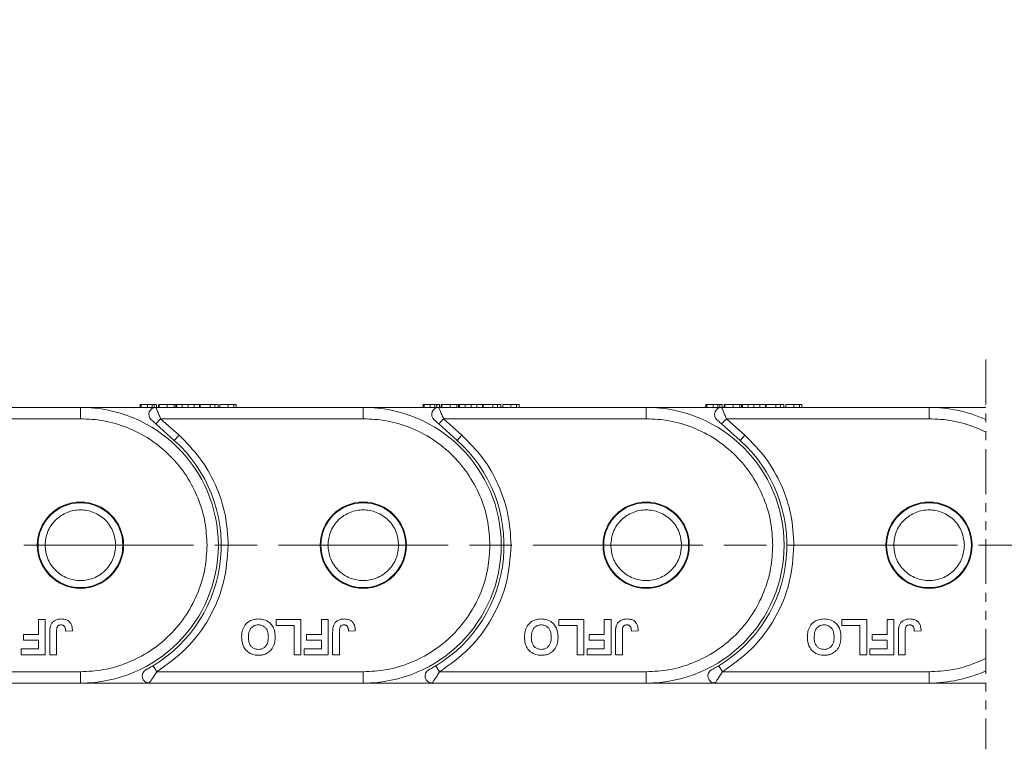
# Model space of a CAD drawing. Header units: millimetres. Extents: x 3378 to 3879, y -297 to 55.
# Tile 14 of 31: x 3628 to 3697, y -149 to -98. Entities that reach past the tile are written whole.
import ezdxf

# ---------------------------------------------------------------- set-up
doc = ezdxf.new("R2010")
doc.units = ezdxf.units.MM
for name, pattern in [('ACAD_ISO08W100', [36, 24, -3, 6, -3]), ('CENTER', [0.6, 0.375, -0.075, 0.075, -0.075]), ('PHANTOM2', [31.75, 15.875, -3.175, 3.175, -3.175, 3.175, -3.175])]:
    doc.linetypes.add(name, pattern=pattern)
doc.layers.add('中心线', color=1, linetype='CENTER', lineweight=25)
doc.styles.get("Standard").update_dxf_attribs({"font": '仿宋_GB2312.ttf', "width": 0.8})
doc.dimstyles.new('ISO-15', dxfattribs={"dimtxt": 5, "dimasz": 5, "dimexe": 2.5, "dimexo": 0.625, "dimgap": 2.5, "dimtad": 1, "dimdsep": 46, "dimtxsty": 'Standard', "dimcen": 2.5, "dimadec": 0, "dimazin": 0, "dimtfac": 1, "dimtmove": 0, "dimatfit": 3, "dimfxl": 0, "dimarcsym": 0})

# ---------------------------------------------------------------- blocks, each defined once
blk = doc.blocks.new('*D296')
at = {"color": 0, "lineweight": -2}
for p, q in [((3669.382, -71.374), (3841.523, -71.374)), ((3839.023, -76.374), (3839.023, -139.728)), ((3802.722, -144.728), (3841.523, -144.728))]:
    blk.add_line(p, q, dxfattribs=at)
at = {"color": 0, "lineweight": 9}
for points in [[(3838.189, -76.374), (3839.856, -76.374), (3839.023, -71.374)], [(3838.189, -139.728), (3839.856, -139.728), (3839.023, -144.728)]]:
    blk.add_solid(points, dxfattribs=at)
at = {"layer": 'Defpoints', "color": 0, "lineweight": 9}
for p in [(3668.757, -71.374), (3802.097, -144.728), (3839.023, -144.728)]:
    blk.add_point(p, dxfattribs=at)
at = {"color": 0, "lineweight": 9, "insert": (3834.023, -108.051), "char_height": 5, "attachment_point": 5, "rotation": 90}
blk.add_mtext('2R+19.5', dxfattribs=at)

msp = doc.modelspace()

# ---------------------------------------------------------------- linework, layer by layer
at = {"color": 3, "linetype": 'PHANTOM2', "lineweight": 9, "ltscale": 0.2}
msp.add_line((3696.104, -121.84), (3696.104, -149.414), dxfattribs=at)
at = {"color": 7, "linetype": 'Continuous', "lineweight": 15}
for p, q in [((3632.097, -125.228), (3617.432, -125.228)), ((3632.097, -125.228), (3632.097, -126.028)), ((3637.432, -125.228), (3632.097, -125.228)), ((3636.319, -125.028), (3636.319, -125.228)), ((3636.396, -125.028), (3636.396, -125.228)), ((3636.832, -125.028), (3636.832, -125.228)), ((3637.165, -125.028), (3636.832, -125.028)), ((3637.165, -125.028), (3637.165, -125.228)), ((3637.298, -125.028), (3637.298, -125.228)), ((3637.439, -125.243), (3637.307, -125.244)), ((3652.097, -125.228), (3637.432, -125.228)), ((3637.473, -125.228), (3637.473, -125.028)), ((3637.608, -125.028), (3637.608, -125.228)), ((3637.623, -125.028), (3637.608, -125.028)), ((3637.659, -125.028), (3637.659, -125.228)), ((3638.238, -125.028), (3638.238, -125.228)), ((3638.713, -125.228), (3638.713, -125.028)), ((3638.838, -125.028), (3638.838, -125.228)), ((3638.864, -125.028), (3638.86, -125.028)), ((3638.864, -125.028), (3638.864, -125.228)), ((3638.909, -125.028), (3638.909, -125.228)), ((3639.301, -125.028), (3638.909, -125.028)), ((3639.301, -125.028), (3639.301, -125.228)), ((3639.717, -125.028), (3639.301, -125.028)), ((3639.717, -125.228), (3639.717, -125.028)), ((3640.133, -125.028), (3639.717, -125.028)), ((3640.133, -125.028), (3640.133, -125.228)), ((3640.524, -125.028), (3640.133, -125.028)), ((3640.524, -125.028), (3640.524, -125.228)), ((3640.569, -125.028), (3640.569, -125.228)), ((3641.262, -125.028), (3640.569, -125.028)), ((3641.262, -125.028), (3641.262, -125.228)), ((3641.595, -125.028), (3641.262, -125.028)), ((3641.595, -125.028), (3641.595, -125.228)), ((3641.826, -125.028), (3641.595, -125.028)), ((3641.826, -125.028), (3641.826, -125.228)), ((3641.96, -125.228), (3641.96, -125.028)), ((3642.537, -125.028), (3642.537, -125.228)), ((3642.939, -125.028), (3642.939, -125.228)), ((3643.114, -125.028), (3643.114, -125.228)), ((3652.097, -125.228), (3652.097, -126.028)), ((3657.432, -125.228), (3652.097, -125.228)), ((3656.319, -125.028), (3656.319, -125.228)), ((3656.396, -125.028), (3656.396, -125.228)), ((3656.832, -125.028), (3656.832, -125.228)), ((3657.165, -125.028), (3656.832, -125.028)), ((3657.165, -125.028), (3657.165, -125.228)), ((3657.298, -125.028), (3657.298, -125.228)), ((3657.439, -125.243), (3657.307, -125.244)), ((3672.097, -125.228), (3657.432, -125.228)), ((3657.473, -125.228), (3657.473, -125.028)), ((3657.608, -125.028), (3657.608, -125.228)), ((3657.623, -125.028), (3657.608, -125.028)), ((3657.659, -125.028), (3657.659, -125.228)), ((3658.238, -125.028), (3658.238, -125.228)), ((3658.713, -125.228), (3658.713, -125.028)), ((3658.838, -125.028), (3658.838, -125.228)), ((3658.864, -125.028), (3658.86, -125.028)), ((3658.864, -125.028), (3658.864, -125.228)), ((3659.301, -125.028), (3658.909, -125.028)), ((3658.909, -125.028), (3658.909, -125.228)), ((3659.301, -125.028), (3659.301, -125.228)), ((3659.717, -125.028), (3659.301, -125.028)), ((3659.717, -125.228), (3659.717, -125.028)), ((3660.133, -125.028), (3659.717, -125.028)), ((3660.133, -125.028), (3660.133, -125.228)), ((3660.524, -125.028), (3660.133, -125.028)), ((3660.524, -125.028), (3660.524, -125.228)), ((3660.569, -125.028), (3660.569, -125.228)), ((3661.262, -125.028), (3660.569, -125.028)), ((3661.262, -125.028), (3661.262, -125.228)), ((3661.595, -125.028), (3661.262, -125.028)), ((3661.595, -125.028), (3661.595, -125.228)), ((3661.826, -125.028), (3661.595, -125.028)), ((3661.826, -125.028), (3661.826, -125.228)), ((3661.96, -125.228), (3661.96, -125.028)), ((3662.537, -125.028), (3662.537, -125.228)), ((3662.939, -125.028), (3662.939, -125.228)), ((3663.114, -125.028), (3663.114, -125.228)), ((3677.432, -125.228), (3672.097, -125.228)), ((3672.097, -125.228), (3672.097, -126.028)), ((3676.319, -125.028), (3676.319, -125.228)), ((3676.396, -125.028), (3676.396, -125.228)), ((3676.832, -125.028), (3676.832, -125.228)), ((3677.165, -125.028), (3676.832, -125.028)), ((3677.165, -125.028), (3677.165, -125.228)), ((3677.298, -125.028), (3677.298, -125.228)), ((3677.439, -125.243), (3677.307, -125.244)), ((3692.097, -125.228), (3677.432, -125.228)), ((3677.473, -125.228), (3677.473, -125.028)), ((3677.608, -125.028), (3677.608, -125.228)), ((3677.623, -125.028), (3677.608, -125.028)), ((3677.659, -125.028), (3677.659, -125.228)), ((3678.238, -125.028), (3678.238, -125.228)), ((3678.713, -125.228), (3678.713, -125.028)), ((3678.838, -125.028), (3678.838, -125.228)), ((3678.864, -125.028), (3678.86, -125.028)), ((3678.864, -125.028), (3678.864, -125.228)), ((3678.909, -125.028), (3678.909, -125.228)), ((3679.301, -125.028), (3678.909, -125.028)), ((3679.301, -125.028), (3679.301, -125.228)), ((3679.717, -125.028), (3679.301, -125.028)), ((3679.717, -125.228), (3679.717, -125.028)), ((3680.133, -125.028), (3679.717, -125.028)), ((3680.133, -125.028), (3680.133, -125.228)), ((3680.524, -125.028), (3680.133, -125.028)), ((3680.524, -125.028), (3680.524, -125.228)), ((3680.569, -125.028), (3680.569, -125.228)), ((3681.262, -125.028), (3680.569, -125.028)), ((3681.262, -125.028), (3681.262, -125.228)), ((3681.595, -125.028), (3681.262, -125.028)), ((3681.595, -125.028), (3681.595, -125.228)), ((3681.826, -125.028), (3681.595, -125.028)), ((3681.826, -125.028), (3681.826, -125.228)), ((3681.96, -125.228), (3681.96, -125.028)), ((3682.537, -125.028), (3682.537, -125.228)), ((3682.939, -125.028), (3682.939, -125.228)), ((3683.114, -125.028), (3683.114, -125.228)), ((3696.104, -125.228), (3692.097, -125.228)), ((3692.097, -125.228), (3692.097, -126.028)), ((3617.767, -126.028), (3632.097, -126.028)), ((3637.433, -126.4), (3637.767, -126.028)), ((3637.433, -126.4), (3638.735, -127.566)), ((3637.767, -126.028), (3639.069, -127.194)), ((3637.767, -126.028), (3652.097, -126.028)), ((3657.433, -126.4), (3657.767, -126.028)), ((3657.433, -126.4), (3658.735, -127.566)), ((3657.767, -126.028), (3659.069, -127.194)), ((3657.767, -126.028), (3672.097, -126.028)), ((3677.433, -126.4), (3677.767, -126.028)), ((3677.433, -126.4), (3678.735, -127.566)), ((3677.767, -126.028), (3679.069, -127.194)), ((3677.767, -126.028), (3692.097, -126.028)), ((3639.069, -127.194), (3638.735, -127.566)), ((3659.069, -127.194), (3658.735, -127.566)), ((3679.069, -127.194), (3678.735, -127.566)), ((3629.131, -140.228), (3629.612, -140.228)), ((3629.131, -141.286), (3629.131, -140.228)), ((3629.612, -140.228), (3629.612, -142.728)), ((3645.928, -140.228), (3647.691, -140.228)), ((3645.928, -140.645), (3645.928, -140.228)), ((3647.691, -140.228), (3647.691, -142.728)), ((3649.131, -141.286), (3649.131, -140.228)), ((3649.131, -140.228), (3649.612, -140.228)), ((3649.612, -140.228), (3649.612, -142.728)), ((3665.928, -140.228), (3667.691, -140.228)), ((3665.928, -140.645), (3665.928, -140.228)), ((3667.691, -140.228), (3667.691, -142.728)), ((3669.131, -140.228), (3669.612, -140.228)), ((3669.131, -141.286), (3669.131, -140.228)), ((3669.612, -140.228), (3669.612, -142.728)), ((3685.928, -140.228), (3687.691, -140.228)), ((3685.928, -140.645), (3685.928, -140.228)), ((3687.691, -140.228), (3687.691, -142.728)), ((3689.131, -140.228), (3689.612, -140.228)), ((3689.131, -141.286), (3689.131, -140.228)), ((3689.612, -140.228), (3689.612, -142.728)), ((3628.073, -141.702), (3628.073, -141.286)), ((3628.073, -141.286), (3629.131, -141.286)), ((3629.93, -142.728), (3629.93, -141.152)), ((3630.411, -141.11), (3630.411, -142.728)), ((3631.052, -141.061), (3631.533, -141.029)), ((3647.21, -140.645), (3645.928, -140.645)), ((3647.21, -142.728), (3647.21, -140.645)), ((3648.073, -141.702), (3648.073, -141.286)), ((3648.073, -141.286), (3649.131, -141.286)), ((3649.93, -142.728), (3649.93, -141.152)), ((3650.411, -141.11), (3650.411, -142.728)), ((3651.052, -141.061), (3651.533, -141.029)), ((3667.21, -140.645), (3665.928, -140.645)), ((3667.21, -142.728), (3667.21, -140.645)), ((3668.073, -141.286), (3669.131, -141.286)), ((3668.073, -141.702), (3668.073, -141.286)), ((3669.93, -142.728), (3669.93, -141.152)), ((3670.411, -141.11), (3670.411, -142.728)), ((3671.052, -141.061), (3671.533, -141.029)), ((3687.21, -140.645), (3685.928, -140.645)), ((3687.21, -142.728), (3687.21, -140.645)), ((3688.073, -141.702), (3688.073, -141.286)), ((3688.073, -141.286), (3689.131, -141.286)), ((3689.93, -142.728), (3689.93, -141.152)), ((3690.411, -141.11), (3690.411, -142.728)), ((3691.052, -141.061), (3691.533, -141.029)), ((3629.131, -141.702), (3628.073, -141.702)), ((3629.131, -142.311), (3629.131, -141.702)), ((3649.131, -141.702), (3648.073, -141.702)), ((3649.131, -142.311), (3649.131, -141.702)), ((3669.131, -141.702), (3668.073, -141.702)), ((3669.131, -142.311), (3669.131, -141.702)), ((3689.131, -141.702), (3688.073, -141.702)), ((3689.131, -142.311), (3689.131, -141.702)), ((3627.913, -142.728), (3627.913, -142.311)), ((3627.913, -142.311), (3629.131, -142.311)), ((3647.913, -142.311), (3649.131, -142.311)), ((3647.913, -142.728), (3647.913, -142.311)), ((3667.913, -142.311), (3669.131, -142.311)), ((3667.913, -142.728), (3667.913, -142.311)), ((3687.913, -142.311), (3689.131, -142.311)), ((3687.913, -142.728), (3687.913, -142.311)), ((3629.612, -142.728), (3627.913, -142.728)), ((3630.411, -142.728), (3629.93, -142.728)), ((3647.691, -142.728), (3647.21, -142.728)), ((3649.612, -142.728), (3647.913, -142.728)), ((3650.411, -142.728), (3649.93, -142.728)), ((3667.691, -142.728), (3667.21, -142.728)), ((3669.612, -142.728), (3667.913, -142.728)), ((3670.411, -142.728), (3669.93, -142.728)), ((3687.691, -142.728), (3687.21, -142.728)), ((3689.612, -142.728), (3687.913, -142.728)), ((3690.411, -142.728), (3689.93, -142.728)), ((3632.097, -143.928), (3617.491, -143.928)), ((3632.097, -144.728), (3632.097, -143.928)), ((3637.491, -143.928), (3637.233, -143.5)), ((3652.097, -143.928), (3637.491, -143.928)), ((3652.097, -144.728), (3652.097, -143.928)), ((3657.491, -143.928), (3657.233, -143.5)), ((3672.097, -143.928), (3657.491, -143.928)), ((3672.097, -144.728), (3672.097, -143.928)), ((3677.491, -143.928), (3677.233, -143.5)), ((3692.097, -143.928), (3677.491, -143.928)), ((3692.097, -144.728), (3692.097, -143.928)), ((3616.959, -144.728), (3632.097, -144.728)), ((3632.097, -144.728), (3636.959, -144.728)), ((3636.959, -144.728), (3652.097, -144.728)), ((3652.097, -144.728), (3656.959, -144.728)), ((3656.959, -144.728), (3672.097, -144.728)), ((3672.097, -144.728), (3676.959, -144.728)), ((3676.959, -144.728), (3692.097, -144.728)), ((3692.097, -144.728), (3696.104, -144.728))]:
    msp.add_line(p, q, dxfattribs=at)
for centre, radius in [((3632.097, -134.978), 3.05), ((3632.097, -134.978), 3), ((3652.097, -134.978), 3.05), ((3652.097, -134.978), 3), ((3672.097, -134.978), 3.05), ((3672.097, -134.978), 3), ((3692.097, -134.978), 3.05), ((3692.097, -134.978), 3)]:
    msp.add_circle(centre, radius, dxfattribs=at)
for centre, radius, start, end in [((3632.097, -134.978), 9.75, 270, 90), ((3637.432, -125.728), 0.5, 90, 228.15), ((3652.097, -134.978), 9.75, 270, 90), ((3657.432, -125.728), 0.5, 90, 228.15), ((3672.097, -134.978), 9.75, 270, 90), ((3677.432, -125.728), 0.5, 90, 228.15), ((3692.097, -134.978), 9.75, 65.73412, 90), ((3632.097, -134.978), 9.95, 301.07867, 48.15), ((3652.097, -134.978), 9.95, 301.07867, 48.15), ((3672.097, -134.978), 9.95, 301.07867, 48.15), ((3636.959, -144.228), 0.5, 117.72786, 270), ((3656.959, -144.228), 0.5, 117.72786, 270), ((3676.959, -144.228), 0.5, 117.72786, 270), ((3692.097, -134.978), 9.75, 270, 294.26588)]:
    msp.add_arc(centre, radius, start, end, dxfattribs=at)
for points, knots in [([(3636.493, -125.028), (3636.468, -125.028), (3636.418, -125.028), (3636.375, -125.028), (3636.347, -125.028), (3636.33, -125.028), (3636.321, -125.028), (3636.32, -125.028), (3636.319, -125.028)], [0, 0, 0, 0, 0.171443, 0.347826, 0.508794, 0.670915, 0.83526, 1, 1, 1, 1]), ([(3636.832, -125.028), (3636.786, -125.028), (3636.702, -125.028), (3636.553, -125.028), (3636.449, -125.028), (3636.396, -125.028)], [0, 0, 0, 0, 0.367019, 0.679786, 1, 1, 1, 1]), ([(3637.298, -125.028), (3637.279, -125.028), (3637.253, -125.028), (3637.217, -125.028), (3637.207, -125.028)], [0, 0, 0, 0, 0.731068, 1, 1, 1, 1]), ([(3637.473, -125.028), (3637.472, -125.028), (3637.47, -125.028), (3637.452, -125.028), (3637.426, -125.028), (3637.397, -125.028), (3637.358, -125.028), (3637.318, -125.028), (3637.298, -125.028)], [0, 0, 0, 0, 0.239045, 0.479189, 0.606249, 0.73402, 0.865685, 1, 1, 1, 1]), ([(3637.432, -125.228), (3637.432, -125.228), (3637.432, -125.228), (3637.438, -125.243), (3637.439, -125.243)], [0, 0, 0, 0, 0.979106, 1, 1, 1, 1]), ([(3637.439, -125.243), (3637.444, -125.255), (3637.455, -125.281), (3637.486, -125.357), (3637.543, -125.494), (3637.639, -125.722), (3637.725, -125.928), (3637.767, -126.028)], [0, 0, 0, 0, 0.132525, 0.273162, 0.419796, 0.718424, 1, 1, 1, 1]), ([(3638.238, -125.028), (3638.17, -125.028), (3638.046, -125.028), (3637.887, -125.028), (3637.77, -125.028), (3637.689, -125.028), (3637.669, -125.028), (3637.659, -125.028)], [0, 0, 0, 0, 0.219903, 0.401483, 0.582484, 0.790929, 1, 1, 1, 1]), ([(3638.713, -125.028), (3638.693, -125.028), (3638.654, -125.028), (3638.583, -125.028), (3638.504, -125.028), (3638.422, -125.028), (3638.332, -125.028), (3638.269, -125.028), (3638.238, -125.028)], [0, 0, 0, 0, 0.177376, 0.35832, 0.511584, 0.66939, 0.832541, 1, 1, 1, 1]), ([(3638.838, -125.028), (3638.838, -125.028), (3638.837, -125.028), (3638.827, -125.028), (3638.814, -125.028), (3638.792, -125.028), (3638.761, -125.028), (3638.729, -125.028), (3638.713, -125.028)], [0, 0, 0, 0, 0.164091, 0.329194, 0.461325, 0.594454, 0.795732, 1, 1, 1, 1]), ([(3642.537, -125.028), (3642.469, -125.028), (3642.338, -125.028), (3642.184, -125.028), (3642.058, -125.028), (3641.972, -125.028), (3641.965, -125.028), (3641.96, -125.028)], [0, 0, 0, 0, 0.154712, 0.295547, 0.420761, 0.630514, 1, 1, 1, 1]), ([(3642.939, -125.028), (3642.92, -125.028), (3642.879, -125.028), (3642.803, -125.028), (3642.72, -125.028), (3642.647, -125.028), (3642.586, -125.028), (3642.553, -125.028), (3642.537, -125.028)], [0, 0, 0, 0, 0.2065585, 0.420423, 0.6036233, 0.7939578, 0.8966075, 1, 1, 1, 1]), ([(3643.114, -125.028), (3643.113, -125.028), (3643.111, -125.028), (3643.093, -125.028), (3643.067, -125.028), (3643.038, -125.028), (3642.999, -125.028), (3642.96, -125.028), (3642.939, -125.028)], [0, 0, 0, 0, 0.2383707, 0.4778187, 0.6052177, 0.7333115, 0.865299, 1, 1, 1, 1]), ([(3656.493, -125.028), (3656.468, -125.028), (3656.418, -125.028), (3656.375, -125.028), (3656.347, -125.028), (3656.33, -125.028), (3656.321, -125.028), (3656.32, -125.028), (3656.319, -125.028)], [0, 0, 0, 0, 0.1714431, 0.347826, 0.5087935, 0.6709152, 0.8352601, 1, 1, 1, 1]), ([(3656.832, -125.028), (3656.786, -125.028), (3656.702, -125.028), (3656.553, -125.028), (3656.449, -125.028), (3656.396, -125.028)], [0, 0, 0, 0, 0.367019, 0.679786, 1, 1, 1, 1]), ([(3657.298, -125.028), (3657.279, -125.028), (3657.253, -125.028), (3657.217, -125.028), (3657.207, -125.028)], [0, 0, 0, 0, 0.731068, 1, 1, 1, 1]), ([(3657.473, -125.028), (3657.472, -125.028), (3657.47, -125.028), (3657.452, -125.028), (3657.426, -125.028), (3657.397, -125.028), (3657.358, -125.028), (3657.318, -125.028), (3657.298, -125.028)], [0, 0, 0, 0, 0.239045, 0.479189, 0.606249, 0.73402, 0.865685, 1, 1, 1, 1]), ([(3657.432, -125.228), (3657.432, -125.228), (3657.432, -125.228), (3657.438, -125.243), (3657.439, -125.243)], [0, 0, 0, 0, 0.979106, 1, 1, 1, 1]), ([(3657.439, -125.243), (3657.444, -125.255), (3657.455, -125.281), (3657.486, -125.357), (3657.543, -125.494), (3657.639, -125.722), (3657.725, -125.928), (3657.767, -126.028)], [0, 0, 0, 0, 0.132525, 0.273162, 0.419796, 0.718424, 1, 1, 1, 1]), ([(3658.238, -125.028), (3658.17, -125.028), (3658.046, -125.028), (3657.887, -125.028), (3657.77, -125.028), (3657.689, -125.028), (3657.669, -125.028), (3657.659, -125.028)], [0, 0, 0, 0, 0.219903, 0.401483, 0.582484, 0.790929, 1, 1, 1, 1]), ([(3658.713, -125.028), (3658.693, -125.028), (3658.654, -125.028), (3658.583, -125.028), (3658.504, -125.028), (3658.422, -125.028), (3658.332, -125.028), (3658.269, -125.028), (3658.238, -125.028)], [0, 0, 0, 0, 0.177376, 0.35832, 0.511584, 0.66939, 0.832541, 1, 1, 1, 1]), ([(3658.838, -125.028), (3658.838, -125.028), (3658.837, -125.028), (3658.827, -125.028), (3658.814, -125.028), (3658.792, -125.028), (3658.761, -125.028), (3658.729, -125.028), (3658.713, -125.028)], [0, 0, 0, 0, 0.164091, 0.329194, 0.461325, 0.594454, 0.795732, 1, 1, 1, 1]), ([(3662.537, -125.028), (3662.469, -125.028), (3662.338, -125.028), (3662.184, -125.028), (3662.058, -125.028), (3661.972, -125.028), (3661.965, -125.028), (3661.96, -125.028)], [0, 0, 0, 0, 0.154712, 0.295547, 0.420761, 0.630514, 1, 1, 1, 1]), ([(3662.939, -125.028), (3662.92, -125.028), (3662.879, -125.028), (3662.803, -125.028), (3662.72, -125.028), (3662.647, -125.028), (3662.586, -125.028), (3662.553, -125.028), (3662.537, -125.028)], [0, 0, 0, 0, 0.2065585, 0.420423, 0.6036233, 0.7939578, 0.8966075, 1, 1, 1, 1]), ([(3663.114, -125.028), (3663.113, -125.028), (3663.111, -125.028), (3663.093, -125.028), (3663.067, -125.028), (3663.038, -125.028), (3662.999, -125.028), (3662.96, -125.028), (3662.939, -125.028)], [0, 0, 0, 0, 0.2383707, 0.4778187, 0.6052177, 0.7333115, 0.865299, 1, 1, 1, 1]), ([(3676.493, -125.028), (3676.468, -125.028), (3676.418, -125.028), (3676.375, -125.028), (3676.347, -125.028), (3676.33, -125.028), (3676.321, -125.028), (3676.32, -125.028), (3676.319, -125.028)], [0, 0, 0, 0, 0.171443, 0.347826, 0.508794, 0.670915, 0.83526, 1, 1, 1, 1]), ([(3676.832, -125.028), (3676.786, -125.028), (3676.702, -125.028), (3676.553, -125.028), (3676.449, -125.028), (3676.396, -125.028)], [0, 0, 0, 0, 0.367019, 0.679786, 1, 1, 1, 1]), ([(3677.298, -125.028), (3677.279, -125.028), (3677.253, -125.028), (3677.217, -125.028), (3677.207, -125.028)], [0, 0, 0, 0, 0.731068, 1, 1, 1, 1]), ([(3677.473, -125.028), (3677.472, -125.028), (3677.47, -125.028), (3677.452, -125.028), (3677.426, -125.028), (3677.397, -125.028), (3677.358, -125.028), (3677.318, -125.028), (3677.298, -125.028)], [0, 0, 0, 0, 0.239045, 0.479189, 0.606249, 0.73402, 0.865685, 1, 1, 1, 1]), ([(3677.432, -125.228), (3677.432, -125.228), (3677.432, -125.228), (3677.438, -125.243), (3677.439, -125.243)], [0, 0, 0, 0, 0.979106, 1, 1, 1, 1]), ([(3677.439, -125.243), (3677.444, -125.255), (3677.455, -125.281), (3677.486, -125.357), (3677.543, -125.494), (3677.639, -125.722), (3677.725, -125.928), (3677.767, -126.028)], [0, 0, 0, 0, 0.132525, 0.273162, 0.419796, 0.718424, 1, 1, 1, 1]), ([(3678.238, -125.028), (3678.17, -125.028), (3678.046, -125.028), (3677.887, -125.028), (3677.77, -125.028), (3677.689, -125.028), (3677.669, -125.028), (3677.659, -125.028)], [0, 0, 0, 0, 0.219903, 0.401483, 0.582484, 0.790929, 1, 1, 1, 1]), ([(3678.713, -125.028), (3678.693, -125.028), (3678.654, -125.028), (3678.583, -125.028), (3678.504, -125.028), (3678.422, -125.028), (3678.332, -125.028), (3678.269, -125.028), (3678.238, -125.028)], [0, 0, 0, 0, 0.177376, 0.35832, 0.511584, 0.66939, 0.832541, 1, 1, 1, 1]), ([(3678.838, -125.028), (3678.838, -125.028), (3678.837, -125.028), (3678.827, -125.028), (3678.814, -125.028), (3678.792, -125.028), (3678.761, -125.028), (3678.729, -125.028), (3678.713, -125.028)], [0, 0, 0, 0, 0.164091, 0.329194, 0.461325, 0.594454, 0.795732, 1, 1, 1, 1]), ([(3682.537, -125.028), (3682.469, -125.028), (3682.338, -125.028), (3682.184, -125.028), (3682.058, -125.028), (3681.972, -125.028), (3681.965, -125.028), (3681.96, -125.028)], [0, 0, 0, 0, 0.154712, 0.295547, 0.420761, 0.630514, 1, 1, 1, 1]), ([(3682.939, -125.028), (3682.92, -125.028), (3682.879, -125.028), (3682.803, -125.028), (3682.72, -125.028), (3682.647, -125.028), (3682.586, -125.028), (3682.553, -125.028), (3682.537, -125.028)], [0, 0, 0, 0, 0.2065585, 0.420423, 0.6036233, 0.7939578, 0.8966075, 1, 1, 1, 1]), ([(3683.114, -125.028), (3683.113, -125.028), (3683.111, -125.028), (3683.093, -125.028), (3683.067, -125.028), (3683.038, -125.028), (3682.999, -125.028), (3682.96, -125.028), (3682.939, -125.028)], [0, 0, 0, 0, 0.2383707, 0.4778187, 0.6052177, 0.7333115, 0.865299, 1, 1, 1, 1]), ([(3641.047, -134.978), (3641.018, -134.432), (3640.958, -133.308), (3640.46, -131.64), (3639.634, -130.036), (3638.47, -128.605), (3637.039, -127.441), (3635.435, -126.615), (3633.767, -126.117), (3632.643, -126.057), (3632.097, -126.028)], [0, 0, 0, 0, 0.116516, 0.240011, 0.368641, 0.5, 0.631359, 0.759989, 0.883484, 1, 1, 1, 1]), ([(3637.099, -126.1), (3637.1, -126.102), (3637.102, -126.104), (3637.122, -126.121), (3637.153, -126.149), (3637.213, -126.203), (3637.309, -126.289), (3637.392, -126.363), (3637.433, -126.4)], [0, 0, 0, 0, 0.0951701, 0.1955083, 0.3101122, 0.4377917, 0.7185448, 1, 1, 1, 1]), ([(3661.047, -134.978), (3661.018, -134.432), (3660.958, -133.308), (3660.46, -131.64), (3659.634, -130.036), (3658.47, -128.605), (3657.039, -127.441), (3655.435, -126.615), (3653.767, -126.117), (3652.643, -126.057), (3652.097, -126.028)], [0, 0, 0, 0, 0.116516, 0.240011, 0.368641, 0.5, 0.631359, 0.759989, 0.883484, 1, 1, 1, 1]), ([(3657.099, -126.1), (3657.1, -126.102), (3657.102, -126.104), (3657.122, -126.121), (3657.153, -126.149), (3657.213, -126.203), (3657.309, -126.289), (3657.392, -126.363), (3657.433, -126.4)], [0, 0, 0, 0, 0.0951701, 0.1955083, 0.3101122, 0.4377917, 0.7185448, 1, 1, 1, 1]), ([(3681.047, -134.978), (3681.018, -134.432), (3680.958, -133.308), (3680.46, -131.64), (3679.634, -130.036), (3678.47, -128.605), (3677.039, -127.441), (3675.435, -126.615), (3673.767, -126.117), (3672.643, -126.057), (3672.097, -126.028)], [0, 0, 0, 0, 0.116516, 0.240011, 0.368641, 0.5, 0.631359, 0.759989, 0.883484, 1, 1, 1, 1]), ([(3677.099, -126.1), (3677.1, -126.102), (3677.102, -126.104), (3677.122, -126.121), (3677.153, -126.149), (3677.213, -126.203), (3677.309, -126.289), (3677.392, -126.363), (3677.433, -126.4)], [0, 0, 0, 0, 0.0951701, 0.1955083, 0.3101122, 0.4377917, 0.7185448, 1, 1, 1, 1]), ([(3696.104, -126.976), (3695.871, -126.86), (3695.104, -126.516), (3693.767, -126.117), (3692.643, -126.057), (3692.097, -126.028)], [0.7044535, 0.7044535, 0.7044535, 0.7044535, 0.7599887, 0.883484, 1, 1, 1, 1]), ([(3639.069, -127.194), (3639.579, -127.709), (3640.611, -128.751), (3641.7, -130.687), (3642.416, -132.79), (3642.503, -134.254), (3642.547, -134.978)], [0, 0, 0, 0, 0.247221, 0.5, 0.752779, 1, 1, 1, 1]), ([(3659.069, -127.194), (3659.579, -127.709), (3660.611, -128.751), (3661.7, -130.687), (3662.416, -132.79), (3662.503, -134.254), (3662.547, -134.978)], [0, 0, 0, 0, 0.247221, 0.5, 0.752779, 1, 1, 1, 1]), ([(3679.069, -127.194), (3679.579, -127.709), (3680.611, -128.751), (3681.7, -130.687), (3682.416, -132.79), (3682.503, -134.254), (3682.547, -134.978)], [0, 0, 0, 0, 0.2472209, 0.5, 0.7527791, 1, 1, 1, 1]), ([(3629.597, -134.978), (3629.63, -134.664), (3629.682, -134.178), (3629.993, -133.595), (3630.317, -133.198), (3630.714, -132.873), (3631.297, -132.572), (3632.097, -132.417), (3632.897, -132.572), (3633.479, -132.873), (3633.877, -133.198), (3634.2, -133.596), (3634.511, -134.178), (3634.563, -134.664), (3634.597, -134.978)], [0, 0, 0, 0, 0.119721, 0.184895, 0.25, 0.315174, 0.380279, 0.5, 0.619721, 0.684895, 0.75, 0.815174, 0.880279, 1, 1, 1, 1]), ([(3649.597, -134.978), (3649.63, -134.664), (3649.682, -134.178), (3649.993, -133.595), (3650.317, -133.198), (3650.714, -132.873), (3651.297, -132.572), (3652.097, -132.417), (3652.897, -132.572), (3653.479, -132.873), (3653.877, -133.198), (3654.2, -133.596), (3654.511, -134.178), (3654.563, -134.664), (3654.597, -134.978)], [0, 0, 0, 0, 0.119721, 0.184895, 0.25, 0.315174, 0.380279, 0.5, 0.619721, 0.684895, 0.75, 0.815174, 0.880279, 1, 1, 1, 1]), ([(3669.597, -134.978), (3669.63, -134.664), (3669.682, -134.178), (3669.993, -133.595), (3670.317, -133.198), (3670.714, -132.873), (3671.297, -132.572), (3672.097, -132.417), (3672.897, -132.572), (3673.479, -132.873), (3673.877, -133.198), (3674.2, -133.596), (3674.511, -134.178), (3674.563, -134.664), (3674.597, -134.978)], [0, 0, 0, 0, 0.119721, 0.184895, 0.25, 0.315174, 0.380279, 0.5, 0.619721, 0.684895, 0.75, 0.815174, 0.880279, 1, 1, 1, 1]), ([(3689.597, -134.978), (3689.63, -134.664), (3689.682, -134.178), (3689.993, -133.595), (3690.317, -133.198), (3690.714, -132.873), (3691.297, -132.572), (3692.097, -132.417), (3692.897, -132.572), (3693.479, -132.873), (3693.877, -133.198), (3694.2, -133.596), (3694.511, -134.178), (3694.563, -134.664), (3694.597, -134.978)], [0, 0, 0, 0, 0.119721, 0.184895, 0.25, 0.315174, 0.380279, 0.5, 0.619721, 0.684895, 0.75, 0.815174, 0.880279, 1, 1, 1, 1]), ([(3634.597, -134.978), (3634.563, -135.292), (3634.511, -135.778), (3634.2, -136.361), (3633.877, -136.758), (3633.479, -137.083), (3632.896, -137.384), (3632.097, -137.539), (3631.297, -137.384), (3630.714, -137.083), (3630.316, -136.758), (3629.993, -136.361), (3629.682, -135.778), (3629.63, -135.292), (3629.597, -134.978)], [0, 0, 0, 0, 0.119721, 0.184895, 0.25, 0.315174, 0.380279, 0.5, 0.619721, 0.684895, 0.75, 0.815174, 0.880279, 1, 1, 1, 1]), ([(3632.097, -143.928), (3632.643, -143.899), (3633.767, -143.839), (3635.435, -143.341), (3637.039, -142.516), (3638.47, -141.351), (3639.634, -139.92), (3640.46, -138.316), (3640.958, -136.648), (3641.018, -135.524), (3641.047, -134.978)], [0, 0, 0, 0, 0.116516, 0.2400113, 0.3686408, 0.5, 0.6313592, 0.7599887, 0.883484, 1, 1, 1, 1]), ([(3642.547, -134.978), (3642.482, -135.859), (3642.351, -137.651), (3641.287, -140.169), (3639.68, -142.381), (3638.212, -143.418), (3637.491, -143.928)], [0, 0, 0, 0, 0.245823, 0.5, 0.754177, 1, 1, 1, 1]), ([(3654.597, -134.978), (3654.563, -135.292), (3654.511, -135.778), (3654.2, -136.361), (3653.877, -136.758), (3653.479, -137.083), (3652.896, -137.384), (3652.097, -137.539), (3651.297, -137.384), (3650.714, -137.083), (3650.316, -136.758), (3649.993, -136.361), (3649.682, -135.778), (3649.63, -135.292), (3649.597, -134.978)], [0, 0, 0, 0, 0.119721, 0.184895, 0.25, 0.315174, 0.380279, 0.5, 0.619721, 0.684895, 0.75, 0.815174, 0.880279, 1, 1, 1, 1]), ([(3652.097, -143.928), (3652.643, -143.899), (3653.767, -143.839), (3655.435, -143.341), (3657.039, -142.516), (3658.47, -141.351), (3659.634, -139.92), (3660.46, -138.316), (3660.958, -136.648), (3661.018, -135.524), (3661.047, -134.978)], [0, 0, 0, 0, 0.116516, 0.2400113, 0.3686408, 0.5, 0.6313592, 0.7599887, 0.883484, 1, 1, 1, 1]), ([(3662.547, -134.978), (3662.482, -135.859), (3662.351, -137.651), (3661.287, -140.169), (3659.68, -142.381), (3658.212, -143.418), (3657.491, -143.928)], [0, 0, 0, 0, 0.245823, 0.5, 0.754177, 1, 1, 1, 1]), ([(3674.597, -134.978), (3674.563, -135.292), (3674.511, -135.778), (3674.2, -136.361), (3673.877, -136.758), (3673.479, -137.083), (3672.896, -137.384), (3672.097, -137.539), (3671.297, -137.384), (3670.714, -137.083), (3670.316, -136.758), (3669.993, -136.361), (3669.682, -135.778), (3669.63, -135.292), (3669.597, -134.978)], [0, 0, 0, 0, 0.119721, 0.184895, 0.25, 0.315174, 0.380279, 0.5, 0.619721, 0.684895, 0.75, 0.815174, 0.880279, 1, 1, 1, 1]), ([(3672.097, -143.928), (3672.643, -143.899), (3673.767, -143.839), (3675.435, -143.341), (3677.039, -142.516), (3678.47, -141.351), (3679.634, -139.92), (3680.46, -138.316), (3680.958, -136.648), (3681.018, -135.524), (3681.047, -134.978)], [0, 0, 0, 0, 0.116516, 0.2400113, 0.3686408, 0.5, 0.6313592, 0.7599887, 0.883484, 1, 1, 1, 1]), ([(3682.547, -134.978), (3682.482, -135.859), (3682.351, -137.651), (3681.287, -140.169), (3679.68, -142.381), (3678.212, -143.418), (3677.491, -143.928)], [0, 0, 0, 0, 0.245823, 0.5, 0.754177, 1, 1, 1, 1]), ([(3694.597, -134.978), (3694.563, -135.292), (3694.511, -135.778), (3694.2, -136.361), (3693.877, -136.758), (3693.479, -137.083), (3692.896, -137.384), (3692.097, -137.539), (3691.297, -137.384), (3690.714, -137.083), (3690.316, -136.758), (3689.993, -136.361), (3689.682, -135.778), (3689.63, -135.292), (3689.597, -134.978)], [0, 0, 0, 0, 0.119721, 0.184895, 0.25, 0.315174, 0.380279, 0.5, 0.619721, 0.684895, 0.75, 0.815174, 0.880279, 1, 1, 1, 1]), ([(3629.985, -140.677), (3630.012, -140.615), (3630.071, -140.477), (3630.241, -140.318), (3630.482, -140.211), (3630.66, -140.201), (3630.76, -140.196)], [0, 0, 0, 0, 0.206429, 0.456722, 0.693973, 1, 1, 1, 1]), ([(3630.411, -141.11), (3630.412, -141.048), (3630.415, -140.924), (3630.438, -140.77), (3630.507, -140.676), (3630.584, -140.629), (3630.662, -140.614), (3630.714, -140.613), (3630.729, -140.613)], [0, 0, 0, 0, 0.272224, 0.546623, 0.659126, 0.771081, 0.934792, 1, 1, 1, 1]), ([(3630.729, -140.613), (3630.75, -140.613), (3630.791, -140.615), (3630.845, -140.63), (3630.892, -140.652), (3630.929, -140.679), (3630.961, -140.712), (3630.978, -140.737), (3630.987, -140.75)], [0, 0, 0, 0, 0.199415, 0.404779, 0.549305, 0.697938, 0.847272, 1, 1, 1, 1]), ([(3630.76, -140.196), (3630.865, -140.203), (3631.043, -140.215), (3631.268, -140.334), (3631.425, -140.508), (3631.518, -140.751), (3631.528, -140.932), (3631.533, -141.029)], [0, 0, 0, 0, 0.24093, 0.409491, 0.578642, 0.775105, 1, 1, 1, 1]), ([(3643.494, -141.475), (3643.501, -141.34), (3643.514, -141.071), (3643.668, -140.683), (3643.942, -140.393), (3644.297, -140.22), (3644.546, -140.204), (3644.677, -140.196)], [0, 0, 0, 0, 0.204609, 0.411109, 0.621842, 0.801311, 1, 1, 1, 1]), ([(3643.975, -141.487), (3643.982, -141.351), (3643.994, -141.137), (3644.123, -140.869), (3644.294, -140.709), (3644.49, -140.623), (3644.62, -140.616), (3644.678, -140.613)], [0, 0, 0, 0, 0.319264, 0.504624, 0.690858, 0.864593, 1, 1, 1, 1]), ([(3644.677, -140.196), (3644.811, -140.205), (3645.083, -140.222), (3645.438, -140.407), (3645.688, -140.687), (3645.843, -141.046), (3645.858, -141.314), (3645.866, -141.463)], [0, 0, 0, 0, 0.205416, 0.413489, 0.592452, 0.772931, 1, 1, 1, 1]), ([(3644.678, -140.613), (3644.768, -140.621), (3644.932, -140.637), (3645.135, -140.768), (3645.278, -140.941), (3645.371, -141.185), (3645.38, -141.371), (3645.385, -141.48)], [0, 0, 0, 0, 0.213943, 0.387352, 0.56015, 0.741367, 1, 1, 1, 1]), ([(3649.985, -140.677), (3650.012, -140.615), (3650.071, -140.477), (3650.241, -140.318), (3650.482, -140.211), (3650.66, -140.201), (3650.76, -140.196)], [0, 0, 0, 0, 0.206429, 0.456722, 0.693973, 1, 1, 1, 1]), ([(3650.411, -141.11), (3650.412, -141.048), (3650.415, -140.924), (3650.438, -140.77), (3650.507, -140.676), (3650.584, -140.629), (3650.662, -140.614), (3650.714, -140.613), (3650.729, -140.613)], [0, 0, 0, 0, 0.272224, 0.546623, 0.659126, 0.771081, 0.934792, 1, 1, 1, 1]), ([(3650.729, -140.613), (3650.75, -140.613), (3650.791, -140.615), (3650.845, -140.63), (3650.892, -140.652), (3650.929, -140.679), (3650.961, -140.712), (3650.978, -140.737), (3650.987, -140.75)], [0, 0, 0, 0, 0.199415, 0.404779, 0.549305, 0.697938, 0.847272, 1, 1, 1, 1]), ([(3650.76, -140.196), (3650.865, -140.203), (3651.043, -140.215), (3651.268, -140.334), (3651.425, -140.508), (3651.518, -140.751), (3651.528, -140.932), (3651.533, -141.029)], [0, 0, 0, 0, 0.24093, 0.409491, 0.578642, 0.775105, 1, 1, 1, 1]), ([(3663.494, -141.475), (3663.501, -141.34), (3663.514, -141.071), (3663.668, -140.683), (3663.942, -140.393), (3664.297, -140.22), (3664.546, -140.204), (3664.677, -140.196)], [0, 0, 0, 0, 0.204609, 0.411109, 0.621842, 0.801311, 1, 1, 1, 1]), ([(3663.975, -141.487), (3663.982, -141.351), (3663.994, -141.137), (3664.123, -140.869), (3664.294, -140.709), (3664.49, -140.623), (3664.62, -140.616), (3664.678, -140.613)], [0, 0, 0, 0, 0.319264, 0.504624, 0.690858, 0.864593, 1, 1, 1, 1]), ([(3664.677, -140.196), (3664.811, -140.205), (3665.083, -140.222), (3665.438, -140.407), (3665.688, -140.687), (3665.843, -141.046), (3665.858, -141.314), (3665.866, -141.463)], [0, 0, 0, 0, 0.205416, 0.413489, 0.592452, 0.772931, 1, 1, 1, 1]), ([(3664.678, -140.613), (3664.768, -140.621), (3664.932, -140.637), (3665.135, -140.768), (3665.278, -140.941), (3665.371, -141.185), (3665.38, -141.371), (3665.385, -141.48)], [0, 0, 0, 0, 0.213943, 0.387352, 0.56015, 0.741367, 1, 1, 1, 1]), ([(3669.985, -140.677), (3670.012, -140.615), (3670.071, -140.477), (3670.241, -140.318), (3670.482, -140.211), (3670.66, -140.201), (3670.76, -140.196)], [0, 0, 0, 0, 0.206429, 0.456722, 0.693973, 1, 1, 1, 1]), ([(3670.411, -141.11), (3670.412, -141.048), (3670.415, -140.924), (3670.438, -140.77), (3670.507, -140.676), (3670.584, -140.629), (3670.662, -140.614), (3670.714, -140.613), (3670.729, -140.613)], [0, 0, 0, 0, 0.272224, 0.546623, 0.659126, 0.771081, 0.934792, 1, 1, 1, 1]), ([(3670.729, -140.613), (3670.75, -140.613), (3670.791, -140.615), (3670.845, -140.63), (3670.892, -140.652), (3670.929, -140.679), (3670.961, -140.712), (3670.978, -140.737), (3670.987, -140.75)], [0, 0, 0, 0, 0.199415, 0.404779, 0.549305, 0.697938, 0.847272, 1, 1, 1, 1]), ([(3670.76, -140.196), (3670.865, -140.203), (3671.043, -140.215), (3671.268, -140.334), (3671.425, -140.508), (3671.518, -140.751), (3671.528, -140.932), (3671.533, -141.029)], [0, 0, 0, 0, 0.24093, 0.409491, 0.578642, 0.775105, 1, 1, 1, 1]), ([(3683.494, -141.475), (3683.501, -141.34), (3683.514, -141.071), (3683.668, -140.683), (3683.942, -140.393), (3684.297, -140.22), (3684.546, -140.204), (3684.677, -140.196)], [0, 0, 0, 0, 0.204609, 0.411109, 0.621842, 0.801311, 1, 1, 1, 1]), ([(3683.975, -141.487), (3683.982, -141.351), (3683.994, -141.137), (3684.123, -140.869), (3684.294, -140.709), (3684.49, -140.623), (3684.62, -140.616), (3684.678, -140.613)], [0, 0, 0, 0, 0.319264, 0.504624, 0.690858, 0.864593, 1, 1, 1, 1]), ([(3684.677, -140.196), (3684.811, -140.205), (3685.083, -140.222), (3685.438, -140.407), (3685.688, -140.687), (3685.843, -141.046), (3685.858, -141.314), (3685.866, -141.463)], [0, 0, 0, 0, 0.205416, 0.413489, 0.592452, 0.772931, 1, 1, 1, 1]), ([(3684.678, -140.613), (3684.768, -140.621), (3684.932, -140.637), (3685.135, -140.768), (3685.278, -140.941), (3685.371, -141.185), (3685.38, -141.371), (3685.385, -141.48)], [0, 0, 0, 0, 0.213943, 0.387352, 0.56015, 0.741367, 1, 1, 1, 1]), ([(3689.985, -140.677), (3690.012, -140.615), (3690.071, -140.477), (3690.241, -140.318), (3690.482, -140.211), (3690.66, -140.201), (3690.76, -140.196)], [0, 0, 0, 0, 0.206429, 0.456722, 0.693973, 1, 1, 1, 1]), ([(3690.411, -141.11), (3690.412, -141.048), (3690.415, -140.924), (3690.438, -140.77), (3690.507, -140.676), (3690.584, -140.629), (3690.662, -140.614), (3690.714, -140.613), (3690.729, -140.613)], [0, 0, 0, 0, 0.272224, 0.546623, 0.659126, 0.771081, 0.934792, 1, 1, 1, 1]), ([(3690.729, -140.613), (3690.75, -140.613), (3690.791, -140.615), (3690.845, -140.63), (3690.892, -140.652), (3690.929, -140.679), (3690.961, -140.712), (3690.978, -140.737), (3690.987, -140.75)], [0, 0, 0, 0, 0.199415, 0.404779, 0.549305, 0.697938, 0.847272, 1, 1, 1, 1]), ([(3690.76, -140.196), (3690.865, -140.203), (3691.043, -140.215), (3691.268, -140.334), (3691.425, -140.508), (3691.518, -140.751), (3691.528, -140.932), (3691.533, -141.029)], [0, 0, 0, 0, 0.24093, 0.409491, 0.578642, 0.775105, 1, 1, 1, 1]), ([(3629.93, -141.152), (3629.93, -141.119), (3629.931, -141.052), (3629.935, -140.962), (3629.942, -140.883), (3629.953, -140.814), (3629.964, -140.744), (3629.978, -140.699), (3629.985, -140.677)], [0, 0, 0, 0, 0.20827, 0.416707, 0.561481, 0.706573, 0.852825, 1, 1, 1, 1]), ([(3630.987, -140.75), (3630.996, -140.77), (3631.016, -140.81), (3631.031, -140.869), (3631.039, -140.922), (3631.046, -140.968), (3631.049, -141.015), (3631.051, -141.046), (3631.052, -141.061)], [0, 0, 0, 0, 0.205288, 0.416473, 0.561717, 0.70725, 0.853541, 1, 1, 1, 1]), ([(3649.93, -141.152), (3649.93, -141.119), (3649.931, -141.052), (3649.935, -140.962), (3649.942, -140.883), (3649.953, -140.814), (3649.964, -140.744), (3649.978, -140.699), (3649.985, -140.677)], [0, 0, 0, 0, 0.20827, 0.416707, 0.561481, 0.706573, 0.852825, 1, 1, 1, 1]), ([(3650.987, -140.75), (3650.996, -140.77), (3651.016, -140.81), (3651.031, -140.869), (3651.039, -140.922), (3651.046, -140.968), (3651.049, -141.015), (3651.051, -141.046), (3651.052, -141.061)], [0, 0, 0, 0, 0.205288, 0.416473, 0.561717, 0.70725, 0.853541, 1, 1, 1, 1]), ([(3669.93, -141.152), (3669.93, -141.119), (3669.931, -141.052), (3669.935, -140.962), (3669.942, -140.883), (3669.953, -140.814), (3669.964, -140.744), (3669.978, -140.699), (3669.985, -140.677)], [0, 0, 0, 0, 0.20827, 0.416707, 0.561481, 0.706573, 0.852825, 1, 1, 1, 1]), ([(3670.987, -140.75), (3670.996, -140.77), (3671.016, -140.81), (3671.031, -140.869), (3671.039, -140.922), (3671.046, -140.968), (3671.049, -141.015), (3671.051, -141.046), (3671.052, -141.061)], [0, 0, 0, 0, 0.205288, 0.416473, 0.561717, 0.70725, 0.853541, 1, 1, 1, 1]), ([(3689.93, -141.152), (3689.93, -141.119), (3689.931, -141.052), (3689.935, -140.962), (3689.942, -140.883), (3689.953, -140.814), (3689.964, -140.744), (3689.978, -140.699), (3689.985, -140.677)], [0, 0, 0, 0, 0.20827, 0.416707, 0.561481, 0.706573, 0.852825, 1, 1, 1, 1]), ([(3690.987, -140.75), (3690.996, -140.77), (3691.016, -140.81), (3691.031, -140.869), (3691.039, -140.922), (3691.046, -140.968), (3691.049, -141.015), (3691.051, -141.046), (3691.052, -141.061)], [0, 0, 0, 0, 0.205288, 0.416473, 0.561717, 0.70725, 0.853541, 1, 1, 1, 1]), ([(3644.684, -142.76), (3644.549, -142.751), (3644.277, -142.733), (3643.921, -142.544), (3643.669, -142.259), (3643.517, -141.893), (3643.502, -141.624), (3643.494, -141.475)], [0, 0, 0, 0, 0.203933, 0.41017, 0.593215, 0.773531, 1, 1, 1, 1]), ([(3644.678, -142.343), (3644.575, -142.334), (3644.402, -142.318), (3644.197, -142.178), (3644.054, -141.989), (3643.985, -141.747), (3643.978, -141.57), (3643.975, -141.487)], [0, 0, 0, 0, 0.241919, 0.409044, 0.576174, 0.800887, 1, 1, 1, 1]), ([(3645.385, -141.48), (3645.378, -141.615), (3645.367, -141.827), (3645.24, -142.09), (3645.075, -142.245), (3644.877, -142.332), (3644.742, -142.34), (3644.678, -142.343)], [0, 0, 0, 0, 0.319417, 0.499226, 0.680002, 0.847806, 1, 1, 1, 1]), ([(3645.866, -141.463), (3645.866, -141.496), (3645.865, -141.563), (3645.858, -141.667), (3645.846, -141.773), (3645.825, -141.883), (3645.797, -141.993), (3645.768, -142.063), (3645.754, -142.099)], [0, 0, 0, 0, 0.15395, 0.308181, 0.478699, 0.649961, 0.824203, 1, 1, 1, 1]), ([(3664.684, -142.76), (3664.549, -142.751), (3664.277, -142.733), (3663.921, -142.544), (3663.669, -142.259), (3663.517, -141.893), (3663.502, -141.624), (3663.494, -141.475)], [0, 0, 0, 0, 0.203933, 0.41017, 0.593215, 0.773531, 1, 1, 1, 1]), ([(3664.678, -142.343), (3664.575, -142.334), (3664.402, -142.318), (3664.197, -142.178), (3664.054, -141.989), (3663.985, -141.747), (3663.978, -141.57), (3663.975, -141.487)], [0, 0, 0, 0, 0.241919, 0.409044, 0.576174, 0.800887, 1, 1, 1, 1]), ([(3665.385, -141.48), (3665.378, -141.615), (3665.367, -141.827), (3665.24, -142.09), (3665.075, -142.245), (3664.877, -142.332), (3664.742, -142.34), (3664.678, -142.343)], [0, 0, 0, 0, 0.319417, 0.499226, 0.680002, 0.847806, 1, 1, 1, 1]), ([(3665.866, -141.463), (3665.866, -141.496), (3665.865, -141.563), (3665.858, -141.667), (3665.846, -141.773), (3665.825, -141.883), (3665.797, -141.993), (3665.768, -142.063), (3665.754, -142.099)], [0, 0, 0, 0, 0.15395, 0.308181, 0.478699, 0.649961, 0.824203, 1, 1, 1, 1]), ([(3684.684, -142.76), (3684.549, -142.751), (3684.277, -142.733), (3683.921, -142.544), (3683.669, -142.259), (3683.517, -141.893), (3683.502, -141.624), (3683.494, -141.475)], [0, 0, 0, 0, 0.203933, 0.41017, 0.593215, 0.773531, 1, 1, 1, 1]), ([(3684.678, -142.343), (3684.575, -142.334), (3684.402, -142.318), (3684.197, -142.178), (3684.054, -141.989), (3683.985, -141.747), (3683.978, -141.57), (3683.975, -141.487)], [0, 0, 0, 0, 0.241919, 0.409044, 0.576174, 0.800887, 1, 1, 1, 1]), ([(3685.385, -141.48), (3685.378, -141.615), (3685.367, -141.827), (3685.24, -142.09), (3685.075, -142.245), (3684.877, -142.332), (3684.742, -142.34), (3684.678, -142.343)], [0, 0, 0, 0, 0.319417, 0.499226, 0.680002, 0.847806, 1, 1, 1, 1]), ([(3685.866, -141.463), (3685.866, -141.496), (3685.865, -141.563), (3685.858, -141.667), (3685.846, -141.773), (3685.825, -141.883), (3685.797, -141.993), (3685.768, -142.063), (3685.754, -142.099)], [0, 0, 0, 0, 0.15395, 0.308181, 0.478699, 0.649961, 0.824203, 1, 1, 1, 1]), ([(3645.21, -142.662), (3645.179, -142.674), (3645.117, -142.699), (3645.025, -142.723), (3644.937, -142.741), (3644.854, -142.752), (3644.769, -142.759), (3644.712, -142.76), (3644.684, -142.76)], [0, 0, 0, 0, 0.185429, 0.37219, 0.527708, 0.683877, 0.841678, 1, 1, 1, 1]), ([(3645.754, -142.099), (3645.724, -142.158), (3645.664, -142.278), (3645.505, -142.476), (3645.344, -142.601), (3645.223, -142.656), (3645.21, -142.662)], [0, 0, 0, 0, 0.2509, 0.502162, 0.946531, 1, 1, 1, 1]), ([(3665.21, -142.662), (3665.179, -142.674), (3665.117, -142.699), (3665.025, -142.723), (3664.937, -142.741), (3664.854, -142.752), (3664.769, -142.759), (3664.712, -142.76), (3664.684, -142.76)], [0, 0, 0, 0, 0.185429, 0.37219, 0.527708, 0.683877, 0.841678, 1, 1, 1, 1]), ([(3665.754, -142.099), (3665.724, -142.158), (3665.664, -142.278), (3665.505, -142.476), (3665.344, -142.601), (3665.223, -142.656), (3665.21, -142.662)], [0, 0, 0, 0, 0.2509, 0.502162, 0.946531, 1, 1, 1, 1]), ([(3685.21, -142.662), (3685.179, -142.674), (3685.117, -142.699), (3685.025, -142.723), (3684.937, -142.741), (3684.854, -142.752), (3684.769, -142.759), (3684.712, -142.76), (3684.684, -142.76)], [0, 0, 0, 0, 0.185429, 0.37219, 0.527708, 0.683877, 0.841678, 1, 1, 1, 1]), ([(3685.754, -142.099), (3685.724, -142.158), (3685.664, -142.278), (3685.505, -142.476), (3685.344, -142.601), (3685.223, -142.656), (3685.21, -142.662)], [0, 0, 0, 0, 0.2509, 0.502162, 0.946531, 1, 1, 1, 1]), ([(3692.097, -143.928), (3692.643, -143.899), (3693.767, -143.839), (3695.104, -143.44), (3695.871, -143.096), (3696.104, -142.98)], [0, 0, 0, 0, 0.116516, 0.2400113, 0.2955465, 0.2955465, 0.2955465, 0.2955465]), ([(3637.233, -143.5), (3637.131, -143.56), (3636.979, -143.65), (3636.814, -143.739), (3636.75, -143.773), (3636.729, -143.784), (3636.727, -143.785), (3636.726, -143.785)], [0, 0, 0, 0, 0.49837, 0.74785, 0.883326, 0.942509, 1, 1, 1, 1]), ([(3637.491, -143.928), (3637.43, -144.025), (3637.307, -144.219), (3637.16, -144.438), (3637.064, -144.579), (3637.006, -144.662), (3636.967, -144.717), (3636.961, -144.725), (3636.959, -144.728)], [0, 0, 0, 0, 0.2479947, 0.4981508, 0.6300332, 0.7488149, 0.8771295, 1, 1, 1, 1]), ([(3657.233, -143.5), (3657.131, -143.56), (3656.979, -143.65), (3656.814, -143.739), (3656.75, -143.773), (3656.729, -143.784), (3656.727, -143.785), (3656.726, -143.785)], [0, 0, 0, 0, 0.49837, 0.74785, 0.883326, 0.942509, 1, 1, 1, 1]), ([(3657.491, -143.928), (3657.43, -144.025), (3657.307, -144.219), (3657.16, -144.438), (3657.064, -144.579), (3657.006, -144.662), (3656.967, -144.717), (3656.961, -144.725), (3656.959, -144.728)], [0, 0, 0, 0, 0.2479947, 0.4981508, 0.6300332, 0.7488149, 0.8771295, 1, 1, 1, 1]), ([(3677.233, -143.5), (3677.131, -143.56), (3676.979, -143.65), (3676.814, -143.739), (3676.75, -143.773), (3676.729, -143.784), (3676.727, -143.785), (3676.726, -143.785)], [0, 0, 0, 0, 0.49837, 0.74785, 0.883326, 0.942509, 1, 1, 1, 1]), ([(3677.491, -143.928), (3677.43, -144.025), (3677.307, -144.219), (3677.16, -144.438), (3677.064, -144.579), (3677.006, -144.662), (3676.967, -144.717), (3676.961, -144.725), (3676.959, -144.728)], [0, 0, 0, 0, 0.2479947, 0.4981508, 0.6300332, 0.7488149, 0.8771295, 1, 1, 1, 1]), ([(3636.827, -144.71), (3636.851, -144.713), (3636.893, -144.719), (3636.956, -144.701), (3636.983, -144.694)], [0, 0, 0, 0, 0.561032, 1, 1, 1, 1]), ([(3656.827, -144.71), (3656.851, -144.713), (3656.893, -144.719), (3656.956, -144.701), (3656.983, -144.694)], [0, 0, 0, 0, 0.561032, 1, 1, 1, 1]), ([(3676.827, -144.71), (3676.851, -144.713), (3676.893, -144.719), (3676.956, -144.701), (3676.983, -144.694)], [0, 0, 0, 0, 0.561032, 1, 1, 1, 1])]:
    msp.add_open_spline(points, degree=3, knots=knots, dxfattribs=at)
at = {"layer": '中心线', "linetype": 'ACAD_ISO08W100', "lineweight": 13, "ltscale": 0.5}
msp.add_line((3592.097, -134.978), (3808.61, -134.978), dxfattribs=at)

# ---------------------------------------------------------------- dimensions: what is measured, and where the dimension line sits
at = {"color": 5, "lineweight": 9}
dim = msp.add_linear_dim(base=(3839.023, -144.728), p1=(3668.757, -71.374), p2=(3802.097, -144.728), angle=90, text='2R+19.5', dimstyle='ISO-15', dxfattribs=at)
dim.commit()
dim.dimension.update_dxf_attribs({"geometry": '*D296', "text_midpoint": (3834.023, -108.051)})

doc.saveas('drawing.dxf')
